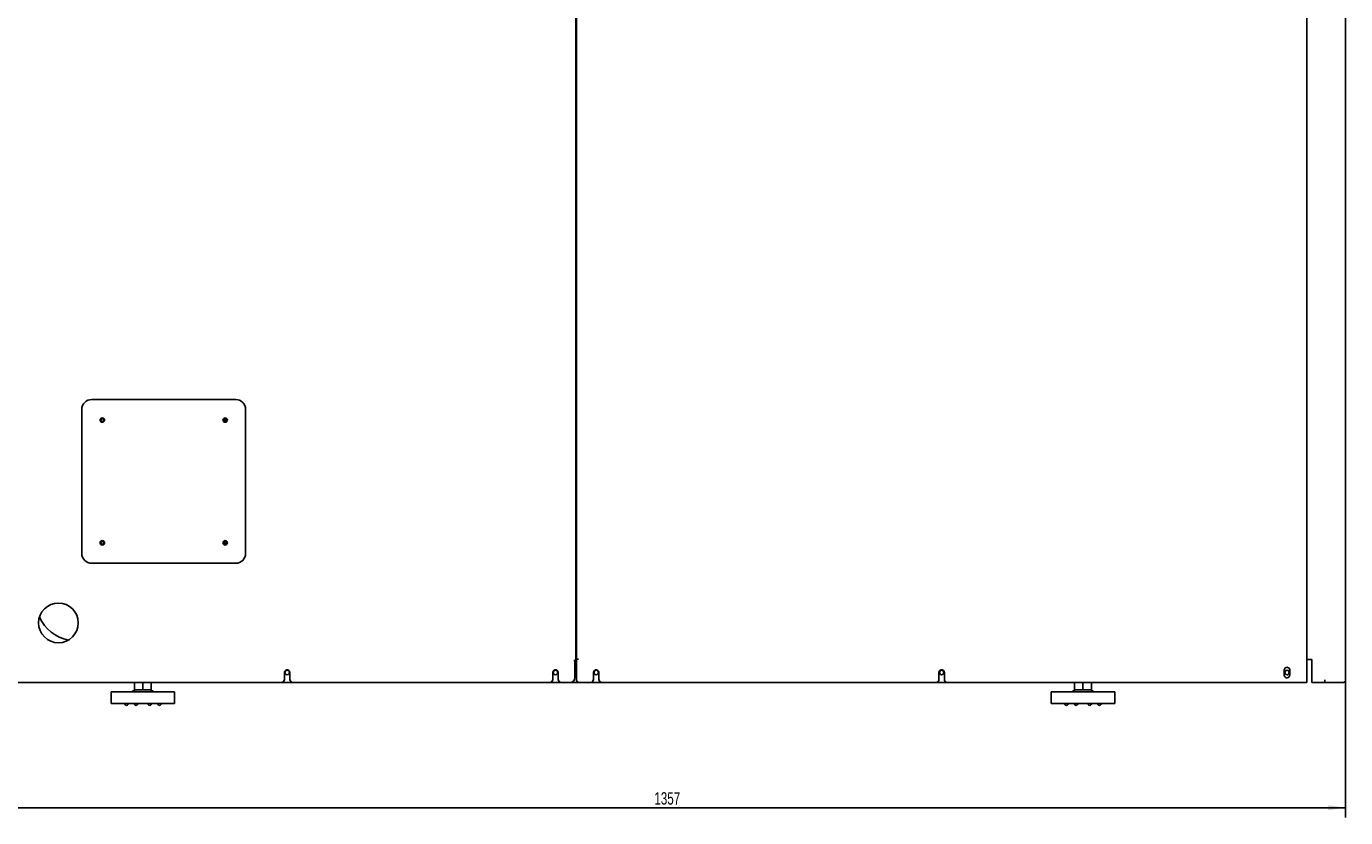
# Model space of a CAD drawing. Extents: x 197 to 960, y 137 to 662.
# Tile 20 of 49: x 453 to 719, y 343 to 502. Entities that reach past the tile are written whole.
import ezdxf

# ---------------------------------------------------------------- set-up
doc = ezdxf.new("R2010")
doc.units = 0
doc.header["$LTSCALE"] = 65.395
doc.header["$MEASUREMENT"] = 0
doc.layers.get('0').update_dxf_attribs({"linetype": 'CONTINUOUS'})
for name, color, linetype in [('133-357614_DXF_DIMENSION', 7, 'CONTINUOUS'), ('133-357725_SDXF_CONTINUOUS_LINE', 7, 'CONTINUOUS'), ('133-357727_DXF_CONTINUOUS_LINE', 7, 'CONTINUOUS'), ('133-357738_DXF_CONTINUOUS_LINE', 7, 'CONTINUOUS'), ('133-357775_DXF_CONTINUOUS_LINE', 7, 'CONTINUOUS'), ('133-357846_DXF_CONTINUOUS_LINE', 7, 'CONTINUOUS'), ('133-357862_DXF_CONTINUOUS_LINE', 7, 'CONTINUOUS'), ('133-358239_DXF_CONTINUOUS_LINE', 7, 'CONTINUOUS'), ('133-358252_DXF_CONTINUOUS_LINE', 7, 'CONTINUOUS'), ('133-358655_DXF_CONTINUOUS_LINE', 7, 'CONTINUOUS'), ('133-358658_DXF_CONTINUOUS_LINE', 7, 'CONTINUOUS'), ('133-358680_DXF_CONTINUOUS_LINE', 7, 'CONTINUOUS'), ('90-065795_DXF_CONTINUOUS_LINE', 7, 'CONTINUOUS')]:
    doc.layers.add(name, color=color, linetype=linetype)
doc.styles.get("Standard").update_dxf_attribs({"font": 'txt', "width": 0.7})
doc.dimstyles.get("Standard").update_dxf_attribs({"dimtxt": 0.18, "dimasz": 0.18, "dimexe": 0.18, "dimexo": 0.0625, "dimgap": 0.09, "dimtad": 0, "dimtih": 1, "dimtoh": 1, "dimdec": 4, "dimzin": 0, "dimdsep": 46, "dimtxsty": 'Standard', "dimcen": 0.09, "dimadec": 0, "dimazin": 0, "dimtfac": 1, "dimtdec": 4, "dimtofl": 0, "dimtmove": 0, "dimatfit": 3, "dimfxl": 1, "dimtolj": 1, "dimtzin": 0, "dimarcsym": 0})

# ---------------------------------------------------------------- blocks, each defined once
blk = doc.blocks.new('_FILLED')
at = {"color": 0, "linetype": 'ByBlock'}
blk.add_solid([(0, 0), (-1, 0.143), (-1, -0.143)], dxfattribs=at)
blk = doc.blocks.new('*D5')
at = {"layer": '133-357614_DXF_DIMENSION', "color": 2, "linetype": 'Continuous', "transparency": 16777216}
for p, q in [((447.27, 369.99), (447.27, 342.81)), ((718.67, 370.49), (718.67, 342.81)), ((447.27, 344.81), (582.97, 344.81)), ((718.67, 344.81), (582.97, 344.81))]:
    blk.add_line(p, q, dxfattribs=at)
at = {"layer": '133-357614_DXF_DIMENSION', "color": 2, "linetype": 'Continuous', "transparency": 16777216, "xscale": 3.5, "yscale": 3.5, "zscale": 3.5, "rotation": 180}
blk.add_blockref('_FILLED', (447.27, 344.81), dxfattribs=at)
at = {"layer": '133-357614_DXF_DIMENSION', "color": 2, "linetype": 'Continuous', "transparency": 16777216, "xscale": 3.5, "yscale": 3.5, "zscale": 3.5}
blk.add_blockref('_FILLED', (718.67, 344.81), dxfattribs=at)
at = {"layer": '133-357614_DXF_DIMENSION', "color": 5, "linetype": 'Continuous', "transparency": 16777216, "width": 0.7}
blk.add_text('1357', height=2.5, dxfattribs=at).set_placement((579.47, 345.44))

msp = doc.modelspace()

# ---------------------------------------------------------------- linework, layer by layer
at = {"layer": '133-357725_SDXF_CONTINUOUS_LINE', "color": 6, "linetype": 'Continuous'}
msp.add_line((563.77007, 441.18878), (563.67007, 441.18878), dxfattribs=at)
at = {"layer": '133-357727_DXF_CONTINUOUS_LINE', "color": 7, "linetype": 'Continuous'}
for p, q in [((563.67007, 441.14878), (563.77007, 441.14878)), ((563.67007, 441.14878), (563.77007, 441.14878)), ((563.67007, 437.84878), (563.77007, 437.84878))]:
    msp.add_line(p, q, dxfattribs=at)
at = {"layer": '133-357738_DXF_CONTINUOUS_LINE', "color": 3, "linetype": 'Continuous'}
for p, q in [((718.67007, 610.74878), (718.67007, 370.54878)), ((718.67007, 610.74878), (718.67007, 370.54878)), ((711.07007, 374.67414), (710.87007, 374.67414)), ((711.37007, 374.67414), (711.07007, 374.67414)), ((711.37007, 374.67414), (711.87007, 374.67414)), ((711.87007, 370.54878), (711.87007, 374.67414)), ((711.87007, 370.24878), (711.87007, 370.54878)), ((711.87007, 370.04878), (711.87007, 370.24878)), ((714.47007, 370.04878), (711.87007, 370.04878)), ((714.47007, 370.04878), (711.87007, 370.04878)), ((714.47007, 370.54878), (714.47007, 370.32178)), ((714.47007, 370.24878), (714.47007, 370.54878)), ((714.47007, 370.32178), (714.47007, 370.25489)), ((714.47007, 370.25489), (714.47007, 370.19523)), ((714.47007, 370.14878), (714.47007, 370.24878)), ((714.47007, 370.19523), (714.47007, 370.10328)), ((714.47007, 370.09224), (714.47007, 370.14878)), ((714.47007, 370.10328), (714.47007, 370.05493)), ((714.47007, 370.05834), (714.47007, 370.09224)), ((714.47007, 370.04878), (714.47007, 370.05834)), ((714.47007, 370.05493), (714.47007, 370.04878)), ((716.41787, 370.04878), (714.47007, 370.04878)), ((716.45515, 370.04878), (716.41787, 370.04878)), ((716.85113, 370.04878), (716.45515, 370.04878)), ((717.57007, 370.04878), (716.85113, 370.04878)), ((717.61587, 370.04878), (717.57007, 370.04878)), ((717.77007, 370.04878), (717.61587, 370.04878)), ((717.78218, 370.04878), (717.77007, 370.04878)), ((718.17007, 370.04878), (717.78218, 370.04878))]:
    msp.add_line(p, q, dxfattribs=at)
for start, end in [(270, 278.0416439), (270, 277.2779441), (270, 277.2788331), (277.2779441, 278.1818182), (277.2788331, 278.0381641), (278.0381641, 279.19095), (278.0416439, 278.6127142), (278.1818182, 278.6137602), (278.6127142, 279), (278.6137602, 279.1967109), (279, 279.7402256), (279.19095, 279.7367777), (279.1967109, 284.8421884), (279.7367777, 281.223852), (279.7402256, 281.2186206), (281.2186206, 287.8521927), (281.223852, 284.8482258), (284.8421884, 286.3636364), (284.8482258, 286.9088047), (286.3636364, 286.9102204), (286.9088047, 287.8520846), (286.9102204, 294.3365257), (287.8520846, 288.6588102), (287.8521927, 288.6590857), (288.6590857, 295.9320221), (294.3365257, 295.5871951), (294.3374667, 295.5862448), (295.5871951, 301.8005754), (295.5862448, 295.933593), (295.9320221, 298.2053545), (295.933593, 298.2072974), (298.2053545, 304.8971148), (298.2072974, 301.802928), (301.8005754, 302.7272727), (301.802928, 304.2047265), (302.7272727, 304.2107211), (304.2047265, 304.8932459), (304.2107211, 309.3492324), (304.8932459, 306.3496112), (304.8971148, 306), (306, 306.3516391), (306.3496112, 306.8698976), (306.3516391, 314.394432), (306.8698976, 309.3584123), (309.3492324, 310.9090909), (309.3584123, 312.0027591), (310.9090909, 312.0033421), (312.0027591, 314.3944301), (312.0033421, 317.4739966), (314.3944301, 316.435374), (314.394432, 315), (315, 316.4353807), (316.4353807, 322.6484042), (316.435374, 317.4766578), (317.4739966, 319.557939), (317.4766578, 319.5566101), (319.5566101, 322.6483903), (319.557939, 327.0585335), (322.6483903, 325.0677494), (322.6484042, 325.0677633), (325.0677633, 332.1683663), (325.0677494, 327.0592017), (327.0585335, 328.4565722), (327.0592017, 328.4541088), (328.4541088, 332.1683496), (328.4565722, 334.5865264), (332.1683496, 333.1818638), (332.1683663, 333.1818679), (333.1818679, 341.2302613), (333.1818638, 334.5885869), (334.5865264, 337.1286216), (334.5885869, 337.1259125), (337.1259125, 341.2302419), (337.1286216, 342.2097625), (341.2302613, 343.4607168), (341.2302419, 342.2123449), (342.2097625, 344.9042898), (342.2123449, 343.4606902), (343.4607168, 349.5735524), (343.4606902, 344.9017579), (344.9017579, 349.5734959), (344.9042898, 350.1164319), (349.5735524, 351.3872858), (349.5734959, 350.1190442), (350.1190442, 351.9236121), (350.1164319, 351.3862398), (351.3862398, 352.4883882), (351.3872858, 351.9226244), (351.9226244, 0), (351.9236121, 352.486594), (352.4883882, 0), (352.486594, 0)]:
    msp.add_arc((718.17007, 370.54878), 0.5, start, end, dxfattribs=at)
at = {"layer": '133-357775_DXF_CONTINUOUS_LINE', "color": 3, "linetype": 'Continuous'}
for p, q in [((563.77007, 374.44878), (563.67007, 374.44878)), ((563.67007, 374.44878), (563.77007, 374.44878)), ((506.67007, 370.04878), (504.37007, 370.04878)), ((560.72007, 370.04878), (558.42007, 370.04878)), ((564.37007, 370.04878), (562.47007, 370.04878)), ((568.92007, 370.04878), (566.62007, 370.04878)), ((638.47007, 370.04878), (636.17007, 370.04878))]:
    msp.add_line(p, q, dxfattribs=at)
for centre, start, end in [((505.52007, 372.04878), 150, 270), ((505.52007, 372.04878), 120, 150), ((505.52007, 372.04878), 90, 120), ((505.52007, 372.04878), 330, 90), ((559.57007, 372.04878), 150, 270), ((559.57007, 372.04878), 120, 150), ((559.57007, 372.04878), 90, 120), ((559.57007, 372.04878), 330, 90), ((567.77007, 372.04878), 150, 270), ((567.77007, 372.04878), 120, 150), ((567.77007, 372.04878), 90, 120), ((567.77007, 372.04878), 330, 90), ((637.32007, 372.04878), 150, 270), ((637.32007, 372.04878), 120, 150), ((637.32007, 372.04878), 90, 120), ((637.32007, 372.04878), 330, 90), ((706.87007, 372.04878), 150, 210), ((706.87007, 372.04878), 120, 150), ((706.87007, 372.04878), 90, 120), ((706.87007, 372.04878), 30, 90), ((706.87007, 372.04878), 330, 30), ((505.52007, 372.04878), 270, 330), ((559.57007, 372.04878), 270, 330), ((567.77007, 372.04878), 270, 330), ((637.32007, 372.04878), 270, 330), ((706.87007, 372.04878), 210, 270), ((706.87007, 372.04878), 270, 300), ((706.87007, 372.04878), 300, 330)]:
    msp.add_arc(centre, 0.45, start, end, dxfattribs=at)
at = {"layer": '133-357846_DXF_CONTINUOUS_LINE', "color": 3, "linetype": 'Continuous'}
msp.add_line((563.67007, 442.29078), (563.77007, 442.29078), dxfattribs=at)
at = {"layer": '133-357862_DXF_CONTINUOUS_LINE', "color": 7, "linetype": 'Continuous'}
msp.add_arc((462.97007, 386.44878), 8, 203.7962066, 259.439678, dxfattribs=at)
at = {"layer": '133-358239_DXF_CONTINUOUS_LINE', "color": 3, "linetype": 'Continuous'}
for p, q in [((563.67007, 639.64878), (563.67007, 374.74878)), ((563.67007, 374.74878), (563.67007, 374.44878)), ((504.97007, 370.64878), (504.97007, 372.04878)), ((506.07007, 372.04878), (506.07007, 370.64878)), ((559.02007, 372.04878), (559.02007, 370.64878)), ((560.12007, 370.64878), (560.12007, 372.04878)), ((563.27007, 374.44878), (563.40755, 374.44878)), ((563.27007, 374.44878), (563.47007, 374.44878)), ((563.40755, 374.44878), (563.47007, 374.44878)), ((563.47007, 374.44878), (563.47007, 371.04878)), ((563.47007, 374.44878), (563.54504, 374.44878)), ((563.54504, 374.44878), (563.63674, 374.44878)), ((563.63674, 374.44878), (563.67007, 374.44878)), ((504.37007, 370.04878), (448.47007, 370.04878)), ((558.42007, 370.04878), (506.67007, 370.04878)), ((562.47007, 370.04878), (560.72007, 370.04878))]:
    msp.add_line(p, q, dxfattribs=at)
for centre, radius, start, end in [((468.2957, 422.92315), 0.29, 120, 240), ((468.2957, 422.92315), 0.29, 90, 120), ((468.2957, 422.92315), 0.29, 240, 270), ((468.2957, 422.92315), 0.29, 60, 90), ((468.2957, 422.92315), 0.29, 270, 300), ((468.2957, 422.92315), 0.29, 300, 60), ((493.04444, 422.92315), 0.29, 150, 210), ((493.04444, 422.92315), 0.29, 90, 150), ((493.04444, 422.92315), 0.29, 210, 270), ((493.04444, 422.92315), 0.29, 30, 90), ((493.04444, 422.92315), 0.29, 270, 330), ((493.04444, 422.92315), 0.29, 330, 30), ((468.2957, 398.17441), 0.29, 150, 210), ((468.2957, 398.17441), 0.29, 90, 150), ((468.2957, 398.17441), 0.29, 210, 270), ((468.2957, 398.17441), 0.29, 30, 90), ((468.2957, 398.17441), 0.29, 270, 330), ((468.2957, 398.17441), 0.29, 330, 30), ((493.04444, 398.17441), 0.29, 120, 240), ((493.04444, 398.17441), 0.29, 90, 120), ((493.04444, 398.17441), 0.29, 240, 270), ((493.04444, 398.17441), 0.29, 60, 90), ((493.04444, 398.17441), 0.29, 270, 300), ((493.04444, 398.17441), 0.29, 300, 60), ((459.47007, 382.04878), 4, 90, 270), ((459.47007, 382.04878), 4, 270, 90), ((505.52007, 372.04878), 0.55, 154.2857143, 180), ((505.52007, 372.04878), 0.55, 102.8571429, 154.2857143), ((505.52007, 372.04878), 0.55, 0, 102.8571429), ((559.57007, 372.04878), 0.55, 77.1428571, 180), ((559.57007, 372.04878), 0.55, 25.7142857, 77.1428571), ((559.57007, 372.04878), 0.55, 0, 25.7142857), ((504.37007, 370.64878), 0.6, 270, 0), ((506.67007, 370.64878), 0.6, 180, 270), ((558.42007, 370.64878), 0.6, 270, 0), ((560.72007, 370.64878), 0.6, 180, 270), ((562.47007, 371.04878), 1, 270, 0)]:
    msp.add_arc(centre, radius, start, end, dxfattribs=at)
at = {"layer": '133-358252_DXF_CONTINUOUS_LINE', "color": 3, "linetype": 'Continuous'}
for p, q in [((563.77007, 374.74878), (563.77007, 639.64878)), ((710.87007, 374.67414), (710.87007, 611.08878)), ((710.87007, 611.08878), (710.87007, 374.67414)), ((563.77007, 374.44878), (563.77007, 374.74878)), ((563.77007, 374.74878), (563.97007, 374.74878)), ((563.97007, 374.74878), (564.17007, 374.74878)), ((563.97007, 374.74878), (564.17007, 374.74878)), ((710.87007, 370.04878), (710.87007, 374.67414)), ((710.87007, 374.67414), (710.87007, 370.04878)), ((563.77007, 370.64878), (563.77007, 374.44878)), ((567.22007, 372.04878), (567.22007, 370.64878)), ((568.32007, 370.64878), (568.32007, 372.04878)), ((636.77007, 370.64878), (636.77007, 372.04878)), ((637.87007, 370.64878), (637.87007, 372.04878)), ((706.32007, 372.54878), (706.32007, 371.54878)), ((707.42007, 371.54878), (707.42007, 372.54878)), ((566.62007, 370.04878), (564.37007, 370.04878)), ((636.17007, 370.04878), (568.92007, 370.04878)), ((709.87007, 370.04878), (638.47007, 370.04878)), ((710.27007, 370.04878), (709.87007, 370.04878)), ((710.47007, 370.04878), (710.27007, 370.04878)), ((710.67007, 370.04878), (710.47007, 370.04878)), ((710.87007, 370.04878), (710.67007, 370.04878))]:
    msp.add_line(p, q, dxfattribs=at)
for centre, radius, start, end in [((567.77007, 372.04878), 0.55, 77.1428571, 180), ((567.77007, 372.04878), 0.55, 25.7142857, 77.1428571), ((567.77007, 372.04878), 0.55, 0, 25.7142857), ((637.32007, 372.04878), 0.55, 77.1428571, 180), ((637.32007, 372.04878), 0.55, 25.7142857, 77.1428571), ((637.32007, 372.04878), 0.55, 0, 25.7142857), ((706.87007, 372.54878), 0.55, 145.5982536, 180), ((706.87007, 372.54878), 0.55, 8.0329977, 145.5982536), ((706.87007, 372.54878), 0.55, 0, 8.0329977), ((564.37007, 370.64878), 0.6, 180, 270), ((566.62007, 370.64878), 0.6, 270, 0), ((568.92007, 370.64878), 0.6, 180, 270), ((636.17007, 370.64878), 0.6, 270, 0), ((638.47007, 370.64878), 0.6, 180, 270), ((706.87007, 371.54878), 0.55, 180, 188.0329977), ((706.87007, 371.54878), 0.55, 188.0329977, 325.5982536), ((706.87007, 371.54878), 0.55, 325.5982536, 0)]:
    msp.add_arc(centre, radius, start, end, dxfattribs=at)
at = {"layer": '133-358655_DXF_CONTINUOUS_LINE', "color": 7, "linetype": 'Continuous'}
for p, q in [((493.1868, 422.90817), (492.79901, 423.07152)), ((493.32545, 422.88961), (493.1868, 422.90817)), ((493.01993, 398.09054), (492.77257, 398.10675)), ((493.30693, 398.07173), (493.01993, 398.09054))]:
    msp.add_line(p, q, dxfattribs=at)
at = {"layer": '133-358658_DXF_CONTINUOUS_LINE', "color": 7, "linetype": 'Continuous'}
for p, q in [((563.77007, 422.95219), (563.67007, 422.95219)), ((563.77007, 422.95219), (563.67007, 422.95219)), ((563.77007, 397.95219), (563.67007, 397.95219)), ((563.77007, 397.95219), (563.67007, 397.95219))]:
    msp.add_line(p, q, dxfattribs=at)
at = {"layer": '133-358680_DXF_CONTINUOUS_LINE', "color": 3, "linetype": 'Continuous'}
for p, q in [((464.17007, 425.04878), (464.17007, 396.04878)), ((495.17007, 427.04878), (466.17007, 427.04878)), ((497.17007, 396.04878), (497.17007, 425.04878)), ((466.17007, 394.04878), (495.17007, 394.04878))]:
    msp.add_line(p, q, dxfattribs=at)
for centre, radius, start, end in [((466.17007, 425.04878), 2, 90, 180), ((495.17007, 425.04878), 2, 0, 90), ((468.2957, 422.92315), 0.45, 144, 180), ((468.2957, 422.92315), 0.45, 180, 216), ((468.2957, 422.92315), 0.45, 36, 144), ((468.2957, 422.92315), 0.45, 216, 324), ((468.2957, 422.92315), 0.45, 0, 36), ((468.2957, 422.92315), 0.45, 324, 0), ((493.04444, 422.92315), 0.45, 144, 216), ((493.04444, 422.92315), 0.45, 90, 144), ((493.04444, 422.92315), 0.45, 216, 270), ((493.04444, 422.92315), 0.45, 36, 90), ((493.04444, 422.92315), 0.45, 270, 324), ((493.04444, 422.92315), 0.45, 324, 36), ((468.2957, 398.17441), 0.45, 90, 144), ((468.2957, 398.17441), 0.45, 36, 90), ((493.04444, 398.17441), 0.45, 36, 144), ((466.17007, 396.04878), 2, 180, 270), ((468.2957, 398.17441), 0.45, 144, 216), ((468.2957, 398.17441), 0.45, 216, 270), ((468.2957, 398.17441), 0.45, 270, 324), ((468.2957, 398.17441), 0.45, 324, 36), ((493.04444, 398.17441), 0.45, 144, 180), ((493.04444, 398.17441), 0.45, 180, 216), ((493.04444, 398.17441), 0.45, 216, 324), ((493.04444, 398.17441), 0.45, 0, 36), ((493.04444, 398.17441), 0.45, 324, 0), ((495.17007, 396.04878), 2, 270, 0)]:
    msp.add_arc(centre, radius, start, end, dxfattribs=at)
at = {"layer": '90-065795_DXF_CONTINUOUS_LINE', "color": 7, "linetype": 'Continuous'}
for p, q in [((474.77007, 370.04878), (474.77007, 368.58878)), ((476.47007, 370.04878), (476.47007, 368.58878)), ((478.17007, 370.04878), (478.17007, 368.58878)), ((664.07007, 370.04878), (664.07007, 368.58878)), ((665.77007, 370.04878), (665.77007, 368.58878)), ((667.47007, 370.04878), (667.47007, 368.58878)), ((474.27007, 368.18878), (470.07007, 368.18878)), ((470.07007, 368.18878), (470.07007, 365.82878)), ((476.47007, 368.18878), (474.27007, 368.18878)), ((475.47555, 368.58878), (474.77007, 368.58878)), ((476.47007, 368.58878), (475.47555, 368.58878)), ((477.46459, 368.58878), (476.47007, 368.58878)), ((478.67007, 368.18878), (476.47007, 368.18878)), ((478.17007, 368.58878), (477.46459, 368.58878)), ((482.87007, 368.18878), (478.67007, 368.18878)), ((482.87007, 368.18878), (482.87007, 365.82878)), ((663.57007, 368.18878), (659.37007, 368.18878)), ((659.37007, 368.18878), (659.37007, 365.82878)), ((665.77007, 368.18878), (663.57007, 368.18878)), ((664.77555, 368.58878), (664.07007, 368.58878)), ((665.77007, 368.58878), (664.77555, 368.58878)), ((666.76459, 368.58878), (665.77007, 368.58878)), ((667.97007, 368.18878), (665.77007, 368.18878)), ((667.47007, 368.58878), (666.76459, 368.58878)), ((672.17007, 368.18878), (667.97007, 368.18878)), ((672.17007, 368.18878), (672.17007, 365.82878)), ((471.97007, 365.82878), (470.07007, 365.82878)), ((474.12466, 365.82878), (471.97007, 365.82878)), ((472.87766, 365.59091), (472.75458, 365.82878)), ((473.41055, 365.59091), (473.53363, 365.82878)), ((474.41549, 365.82878), (474.12466, 365.82878)), ((474.76902, 365.82878), (474.41549, 365.82878)), ((474.82597, 365.59091), (474.70288, 365.82878)), ((474.81161, 365.82878), (474.76902, 365.82878)), ((475.05985, 365.82878), (474.81161, 365.82878)), ((476.32466, 365.82878), (475.05985, 365.82878)), ((475.35885, 365.59091), (475.48194, 365.82878)), ((476.47007, 365.82878), (476.32466, 365.82878)), ((476.61549, 365.82878), (476.47007, 365.82878)), ((477.88029, 365.82878), (476.61549, 365.82878)), ((477.58129, 365.59091), (477.4582, 365.82878)), ((478.12853, 365.82878), (477.88029, 365.82878)), ((478.11417, 365.59091), (478.23726, 365.82878)), ((478.17112, 365.82878), (478.12853, 365.82878)), ((478.52466, 365.82878), (478.17112, 365.82878)), ((478.81549, 365.82878), (478.52466, 365.82878)), ((480.97007, 365.82878), (478.81549, 365.82878)), ((479.5296, 365.59091), (479.40651, 365.82878)), ((480.06248, 365.59091), (480.18557, 365.82878)), ((482.87007, 365.82878), (480.97007, 365.82878)), ((661.27007, 365.82878), (659.37007, 365.82878)), ((663.42466, 365.82878), (661.27007, 365.82878)), ((662.17766, 365.59091), (662.05458, 365.82878)), ((662.71055, 365.59091), (662.83363, 365.82878)), ((663.71549, 365.82878), (663.42466, 365.82878)), ((664.06902, 365.82878), (663.71549, 365.82878)), ((664.12597, 365.59091), (664.00288, 365.82878)), ((664.11161, 365.82878), (664.06902, 365.82878)), ((664.35985, 365.82878), (664.11161, 365.82878)), ((665.62466, 365.82878), (664.35985, 365.82878)), ((664.65885, 365.59091), (664.78194, 365.82878)), ((665.77007, 365.82878), (665.62466, 365.82878)), ((665.91549, 365.82878), (665.77007, 365.82878)), ((667.18029, 365.82878), (665.91549, 365.82878)), ((666.88129, 365.59091), (666.7582, 365.82878)), ((667.42853, 365.82878), (667.18029, 365.82878)), ((667.41417, 365.59091), (667.53726, 365.82878)), ((667.47112, 365.82878), (667.42853, 365.82878)), ((667.82466, 365.82878), (667.47112, 365.82878)), ((668.11549, 365.82878), (667.82466, 365.82878)), ((670.27007, 365.82878), (668.11549, 365.82878)), ((668.8296, 365.59091), (668.70651, 365.82878)), ((669.36248, 365.59091), (669.48557, 365.82878)), ((672.17007, 365.82878), (670.27007, 365.82878))]:
    msp.add_line(p, q, dxfattribs=at)
for centre, radius, start, end in [((475.47007, 366.58878), 2, 90, 126.8698976), ((477.47007, 366.58878), 2, 53.1301024, 90), ((664.77007, 366.58878), 2, 90, 126.8698976), ((666.77007, 366.58878), 2, 53.1301024, 90), ((473.14411, 365.72878), 0.3, 207.3593691, 209.598574), ((473.14411, 365.72878), 0.3, 209.598574, 270), ((473.14411, 365.72878), 0.3, 270, 332.6406309), ((473.14411, 365.72878), 0.3, 270, 330.401426), ((474.27007, 365.97878), 0.2, 229.1685491, 270), ((474.27007, 365.97878), 0.2, 270, 310.8314509), ((475.09241, 365.72878), 0.3, 207.3593691, 270), ((475.09241, 365.72878), 0.3, 270, 332.6406309), ((476.47007, 365.97878), 0.2, 229.1685491, 254.4527866), ((476.47007, 365.97878), 0.2, 254.4527866, 270), ((476.47007, 365.97878), 0.2, 270, 285.5472134), ((476.47007, 365.97878), 0.2, 285.5472134, 310.8314509), ((477.84773, 365.72878), 0.3, 207.3593691, 270), ((477.84773, 365.72878), 0.3, 270, 332.6406309), ((477.84773, 365.72878), 0.3, 270, 332.6406309), ((478.67007, 365.97878), 0.2, 229.1685491, 270), ((478.67007, 365.97878), 0.2, 270, 310.8314509), ((479.79604, 365.72878), 0.3, 207.3593691, 270), ((479.79604, 365.72878), 0.3, 270, 332.6406309), ((479.79604, 365.72878), 0.3, 270, 330.401426), ((479.79604, 365.72878), 0.3, 330.401426, 332.6406309), ((662.44411, 365.72878), 0.3, 207.3593691, 209.598574), ((662.44411, 365.72878), 0.3, 209.598574, 270), ((662.44411, 365.72878), 0.3, 270, 332.6406309), ((663.57007, 365.97878), 0.2, 229.1685491, 270), ((663.57007, 365.97878), 0.2, 270, 310.8314509), ((664.39241, 365.72878), 0.3, 207.3593691, 270), ((664.39241, 365.72878), 0.3, 270, 332.6406309), ((664.39241, 365.72878), 0.3, 270, 332.6406309), ((665.77007, 365.97878), 0.2, 229.1685491, 254.4527866), ((665.77007, 365.97878), 0.2, 254.4527866, 270), ((665.77007, 365.97878), 0.2, 270, 285.5472134), ((665.77007, 365.97878), 0.2, 285.5472134, 310.8314509), ((667.14773, 365.72878), 0.3, 207.3593691, 270), ((667.14773, 365.72878), 0.3, 270, 332.6406309), ((667.97007, 365.97878), 0.2, 229.1685491, 270), ((667.97007, 365.97878), 0.2, 270, 310.8314509), ((669.09604, 365.72878), 0.3, 207.3593691, 270), ((669.09604, 365.72878), 0.3, 270, 330.401426), ((669.09604, 365.72878), 0.3, 330.401426, 332.6406309)]:
    msp.add_arc(centre, radius, start, end, dxfattribs=at)

# ---------------------------------------------------------------- dimensions: what is measured, and where the dimension line sits
at = {"layer": '133-357614_DXF_DIMENSION', "color": 2, "linetype": 'Continuous'}
dim = msp.add_linear_dim(base=(447.27007, 344.81488), p1=(718.67007, 370.48878), p2=(447.27007, 369.98878), angle=180, dimstyle='Standard', dxfattribs=at)
dim.commit()
dim.dimension.update_dxf_attribs({"geometry": '*D5', "text_midpoint": (582.97007, 346.68988), "dimtype": 128})

doc.saveas('drawing.dxf')
